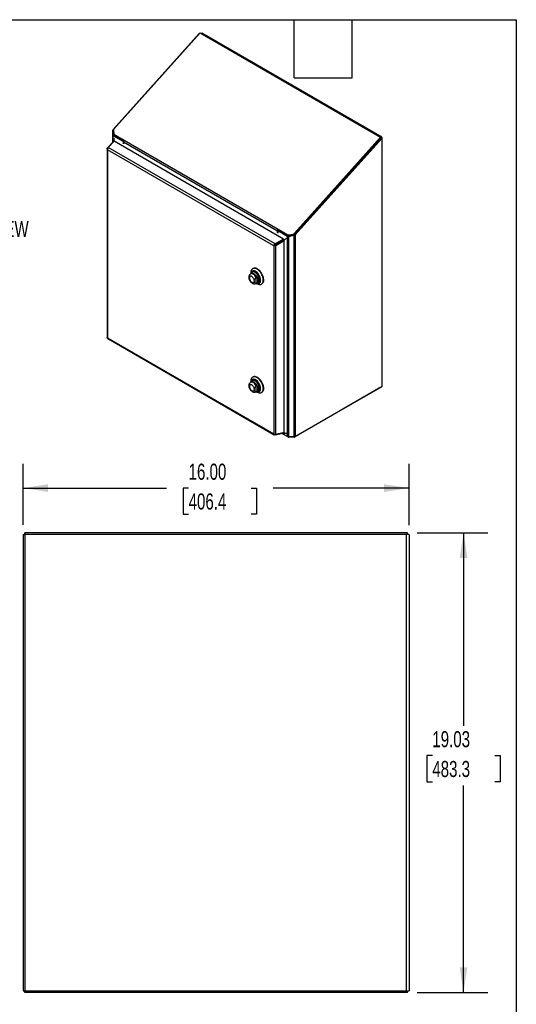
# Model space of a CAD drawing. Header units: inches. Extents: x 0.2 to 10.8, y 0.2 to 8.2.
# Tile 58 of 58: x 8.2 to 10.8, y 3.2 to 8.2. Entities that reach past the tile are written whole.
import ezdxf

# ---------------------------------------------------------------- set-up
doc = ezdxf.new("R2010")
doc.units = ezdxf.units.IN
doc.header["$MEASUREMENT"] = 0
doc.layers.add('DIMENSIONS', color=140, linetype='Continuous')
doc.layers.add('TEXT', color=140, linetype='Continuous')
doc.styles.add('SLDTEXTSTYLE0', font='TXT', dxfattribs={"width": 0.7})
doc.dimstyles.new('SLDDIMSTYLE0', dxfattribs={"dimtxt": 0.084961, "dimasz": 0.13, "dimexe": 0, "dimexo": 0.0625, "dimgap": 0.02124, "dimtad": 0, "dimtih": 1, "dimtoh": 1, "dimlfac": 8, "dimrnd": 1e-09, "dimzin": 12, "dimdsep": 46, "dimtxsty": 'SLDTEXTSTYLE0', "dimsah": 1, "dimcen": 0.09, "dimadec": 0, "dimazin": 3, "dimtfac": 1, "dimtofl": 0, "dimtmove": 0, "dimatfit": 3, "dimfxl": 0, "dimfrac": 2, "dimtolj": 1, "dimtzin": 12, "dimarcsym": 0})
doc.dimstyles.new('SLDDIMSTYLE2', dxfattribs={"dimtxt": 0.084961, "dimasz": 0.13, "dimexe": 0, "dimexo": 0.0625, "dimgap": 0.02124, "dimtad": 0, "dimtih": 1, "dimtoh": 1, "dimlfac": 8, "dimrnd": 1e-09, "dimzin": 4, "dimdsep": 46, "dimtxsty": 'SLDTEXTSTYLE0', "dimsah": 1, "dimcen": 0.09, "dimadec": 0, "dimazin": 1, "dimtfac": 1, "dimtofl": 0, "dimtmove": 0, "dimatfit": 3, "dimfxl": 0, "dimfrac": 2, "dimtolj": 1, "dimtzin": 12, "dimarcsym": 0})

# ---------------------------------------------------------------- blocks, each defined once
blk = doc.blocks.new('_D_20')
at = {"layer": 'DIMENSIONS'}
for p, q in [((8.1951, 5.6367), (8.1951, 5.9514)), ((10.1951, 5.6346), (10.1951, 5.9514)), ((8.1951, 5.8264), (8.9376, 5.8264)), ((9.0528, 5.8264), (9.0243, 5.8264)), ((9.0243, 5.8264), (9.0243, 5.6914)), ((9.3759, 5.8264), (9.4045, 5.8264)), ((9.4045, 5.8264), (9.4045, 5.6914)), ((10.1951, 5.8264), (9.4911, 5.8264)), ((9.0243, 5.6914), (9.0528, 5.6914)), ((9.4045, 5.6914), (9.3759, 5.6914))]:
    blk.add_line(p, q, dxfattribs=at)
for points in [[(8.1951, 5.8264), (8.3251, 5.8064), (8.3251, 5.8464)], [(10.1951, 5.8264), (10.0651, 5.8464), (10.0651, 5.8064)]]:
    blk.add_solid(points, dxfattribs=at)
at = {"layer": 'DIMENSIONS', "char_height": 0.08333, "attachment_point": 1, "style": 'SLDTEXTSTYLE0'}
for s, insert in [('16.00', (9.0528, 5.9528)), ('406.4', (9.0528, 5.7988))]:
    blk.add_mtext(s, dxfattribs=dict(at, insert=insert))
blk = doc.blocks.new('_D_21')
at = {"layer": 'DIMENSIONS'}
for p, q in [((10.2361, 5.5949), (10.6016, 5.5949)), ((10.4766, 5.5949), (10.4766, 4.5964)), ((10.315, 4.4423), (10.2865, 4.4423)), ((10.2865, 4.4423), (10.2865, 4.3073)), ((10.6382, 4.4423), (10.6667, 4.4423)), ((10.6667, 4.4423), (10.6667, 4.3073)), ((10.2865, 4.3073), (10.315, 4.3073)), ((10.4766, 3.2165), (10.4766, 4.2883)), ((10.6667, 4.3073), (10.6382, 4.3073)), ((10.2361, 3.2165), (10.6016, 3.2165))]:
    blk.add_line(p, q, dxfattribs=at)
for points in [[(10.4766, 5.5949), (10.4566, 5.4649), (10.4966, 5.4649)], [(10.4766, 3.2165), (10.4966, 3.3465), (10.4566, 3.3465)]]:
    blk.add_solid(points, dxfattribs=at)
at = {"layer": 'DIMENSIONS', "char_height": 0.08333, "attachment_point": 1, "style": 'SLDTEXTSTYLE0'}
for s, insert in [('19.03', (10.315, 4.5688)), ('483.3', (10.315, 4.4147))]:
    blk.add_mtext(s, dxfattribs=dict(at, insert=insert))

msp = doc.modelspace()

# ---------------------------------------------------------------- linework, layer by layer
at = {"color": 7, "linetype": 'Continuous', "lineweight": 25}
for p, q in [((8.662558, 7.681227), (9.107746, 8.177951)), ((9.112317, 8.181273), (8.663973, 7.681029)), ((9.108796, 8.177345), (9.107746, 8.177951)), ((9.112317, 8.181273), (10.04664, 7.6419)), ((9.11761, 8.178218), (9.120474, 8.179871)), ((10.052676, 7.641722), (9.120474, 8.179871)), ((8.659922, 7.653688), (8.659922, 7.676589)), ((8.664235, 7.676589), (8.659922, 7.676589)), ((8.665922, 7.653688), (8.659922, 7.653688)), ((8.659922, 7.61631), (8.659922, 7.653688)), ((8.665961, 7.653199), (8.660038, 7.652643)), ((8.664137, 7.678248), (8.660607, 7.679093)), ((8.664011, 7.680388), (8.662558, 7.681227)), ((8.714182, 7.620001), (8.662558, 7.649803)), ((8.662558, 7.623169), (8.662558, 7.649803)), ((8.663973, 7.681029), (8.665354, 7.657628)), ((8.665354, 7.657628), (8.719565, 7.626332)), ((8.665354, 7.657628), (8.667147, 7.654223)), ((8.665922, 7.653688), (8.665922, 7.656549)), ((8.666801, 7.652252), (8.666801, 7.65488)), ((8.717348, 7.623072), (8.666801, 7.652252)), ((8.667147, 7.654223), (8.718297, 7.624694)), ((8.660337, 7.616755), (8.632082, 7.586475)), ((8.636267, 7.588892), (8.666274, 7.621049)), ((8.660337, 7.619826), (8.660337, 7.615718)), ((8.660398, 7.620154), (8.663674, 7.618263)), ((8.660899, 7.618592), (8.662513, 7.617019)), ((8.660899, 7.618592), (8.662902, 7.617436)), ((8.660899, 7.615289), (8.660899, 7.618592)), ((9.543811, 7.114458), (8.666274, 7.621049)), ((8.71663, 7.621414), (8.714182, 7.620001)), ((8.714182, 7.620001), (8.714182, 7.607806)), ((8.715866, 7.610167), (8.715891, 7.610153)), ((8.715891, 7.617551), (9.512329, 7.157777)), ((8.715891, 7.617551), (8.715891, 7.60682)), ((8.719565, 7.626332), (9.516003, 7.166558)), ((10.04664, 7.6419), (9.601062, 7.14474)), ((9.601124, 7.139404), (10.048433, 7.638495)), ((10.048433, 7.638495), (9.602855, 7.141335)), ((9.605367, 7.136955), (10.052676, 7.636045)), ((10.048433, 7.638495), (10.04664, 7.6419)), ((10.048433, 7.639273), (10.047845, 7.639613)), ((10.048433, 7.639273), (10.052676, 7.641722)), ((10.048433, 7.639273), (10.048433, 7.638495)), ((10.052676, 7.636045), (10.048433, 7.638495)), ((10.052676, 7.641722), (10.052676, 7.636045)), ((10.052676, 7.636045), (10.052676, 6.350692)), ((8.630454, 7.582442), (8.630454, 6.605701)), ((8.632082, 7.586475), (8.634328, 7.585567)), ((9.493615, 7.080646), (8.63309, 7.577416)), ((8.63309, 7.577416), (8.63309, 6.60338)), ((9.500956, 7.089717), (8.636267, 7.588892)), ((9.512329, 7.147046), (9.512329, 7.157777)), ((9.514013, 7.149407), (9.514038, 7.149393)), ((9.51828, 7.160703), (9.514038, 7.158254)), ((9.565662, 7.128452), (9.514038, 7.158254)), ((9.514038, 7.158254), (9.514038, 7.146059)), ((9.516003, 7.166558), (9.567164, 7.137024)), ((9.516003, 7.166558), (9.517796, 7.163153)), ((9.516571, 7.159717), (9.516571, 7.160226)), ((9.517796, 7.163153), (9.568957, 7.133619)), ((9.51828, 7.160703), (9.569904, 7.130901)), ((9.568957, 7.133619), (9.567164, 7.137024)), ((9.572025, 7.130605), (9.599003, 7.137933)), ((9.599003, 7.134469), (9.572025, 7.127142)), ((9.574327, 7.136199), (9.594185, 7.140719)), ((9.574327, 7.136199), (9.57612, 7.132794)), ((9.595978, 7.137314), (9.57612, 7.132794)), ((9.595978, 7.137314), (9.594185, 7.140719)), ((9.599003, 7.137933), (9.599003, 7.134469)), ((9.599003, 6.090944), (9.599003, 7.134469)), ((9.600151, 7.13858), (9.602447, 7.13538)), ((9.601062, 7.14474), (9.602855, 7.141335)), ((9.601124, 7.139404), (9.605367, 7.136955)), ((9.605367, 7.136955), (9.605367, 6.092466)), ((9.497857, 7.083095), (9.493615, 7.080646)), ((9.543811, 7.114458), (9.500956, 7.089717)), ((9.500956, 7.089717), (9.501693, 7.085318)), ((9.541755, 7.108446), (9.501693, 7.085318)), ((9.501699, 7.085306), (9.541765, 7.108437)), ((9.505141, 7.082469), (9.501699, 7.085306)), ((9.505141, 7.082469), (9.547995, 7.10721)), ((9.505141, 6.103622), (9.505141, 7.082469)), ((9.507198, 7.088496), (9.507212, 7.088488)), ((9.507443, 7.088637), (9.507456, 7.088629)), ((9.512311, 7.091448), (9.512324, 7.09144)), ((9.513134, 7.091923), (9.513147, 7.091915)), ((9.525138, 7.098838), (9.525125, 7.098845)), ((9.538978, 7.106843), (9.538991, 7.106835)), ((9.539979, 7.107421), (9.539992, 7.107413)), ((9.540257, 7.11095), (9.54321, 7.109245)), ((9.540633, 7.112005), (9.544312, 7.109881)), ((9.541788, 7.108424), (9.54321, 7.109245)), ((9.54321, 7.10587), (9.54321, 7.109245)), ((9.543811, 7.114458), (9.543863, 7.114148)), ((9.544312, 7.105668), (9.544312, 7.109881)), ((9.547995, 7.10721), (9.547766, 7.107399)), ((9.547995, 6.113527), (9.547995, 7.10721)), ((9.565662, 6.092466), (9.565662, 7.128452)), ((9.571544, 7.130417), (9.570581, 7.126998)), ((9.572025, 7.130605), (9.572025, 7.127142)), ((9.572025, 6.090944), (9.572025, 7.127142)), ((9.493615, 7.080646), (9.493615, 6.106609)), ((9.377531, 6.93653), (9.37335, 6.934117)), ((9.374533, 6.940098), (9.374533, 6.9348)), ((9.382237, 6.944929), (9.381734, 6.944639)), ((9.386368, 6.962467), (9.384048, 6.961128)), ((9.401235, 6.885813), (9.405416, 6.888227)), ((9.401238, 6.885815), (9.402372, 6.886587)), ((9.405852, 6.917942), (9.402372, 6.915933)), ((9.405852, 6.888596), (9.402372, 6.886587)), ((9.402418, 6.886496), (9.407007, 6.883847)), ((9.405428, 6.888234), (9.406661, 6.889087)), ((9.405852, 6.917942), (9.405852, 6.888596)), ((9.410492, 6.914446), (9.410492, 6.892092)), ((9.41454, 6.887811), (9.415042, 6.888102)), ((9.429976, 6.881569), (9.432296, 6.882909)), ((8.63309, 6.60338), (9.493615, 6.106609)), ((8.633784, 6.599935), (9.49665, 6.101813)), ((9.377531, 6.375721), (9.37335, 6.373307)), ((9.374533, 6.379289), (9.374533, 6.37399)), ((9.382237, 6.38412), (9.381734, 6.383829)), ((9.386368, 6.401658), (9.384048, 6.400318)), ((9.401235, 6.325004), (9.405416, 6.327417)), ((9.401238, 6.325005), (9.402372, 6.325777)), ((9.405852, 6.357133), (9.402372, 6.355124)), ((9.405852, 6.327786), (9.402372, 6.325777)), ((9.402418, 6.325687), (9.407007, 6.323037)), ((9.405428, 6.327424), (9.406661, 6.328278)), ((9.405852, 6.357133), (9.405852, 6.327786)), ((9.410492, 6.353636), (9.410492, 6.331283)), ((9.41454, 6.327002), (9.415042, 6.327292)), ((9.429976, 6.32076), (9.432296, 6.322099)), ((10.048433, 6.348242), (9.601122, 6.090015)), ((10.052676, 6.350692), (9.605367, 6.092466)), ((10.048433, 6.348242), (10.048433, 6.348243)), ((9.500956, 6.101206), (9.541351, 6.110542)), ((9.500956, 6.101206), (9.501293, 6.103606)), ((9.547995, 6.113527), (9.505141, 6.103622)), ((9.569906, 6.090015), (9.53635, 6.109386)), ((9.565662, 6.092466), (9.536351, 6.109386)), ((9.540361, 6.111763), (9.54321, 6.110118)), ((9.540409, 6.111085), (9.543998, 6.109014)), ((9.54321, 6.110118), (9.542656, 6.112293)), ((9.54321, 6.110118), (9.54321, 6.112421)), ((9.544312, 6.108903), (9.544312, 6.112676)), ((9.569906, 6.09109), (9.569906, 6.090015)), ((9.599003, 6.090944), (9.572025, 6.090944)), ((9.572025, 6.090944), (9.572025, 6.089508)), ((9.599003, 6.089508), (9.572025, 6.089508)), ((9.599003, 6.090944), (9.599003, 6.089508)), ((9.601122, 6.09109), (9.601122, 6.090015)), ((8.19513, 5.586726), (8.20413, 5.586726)), ((8.19513, 5.586726), (8.19513, 3.225509)), ((8.20413, 5.588156), (8.20413, 5.594883)), ((10.18613, 5.594883), (8.20413, 5.594883)), ((8.20413, 5.588156), (8.20413, 3.225509)), ((8.20413, 5.588156), (10.18163, 5.588156)), ((10.18163, 5.588156), (10.18163, 5.587281)), ((10.18163, 3.225509), (10.18163, 5.587281)), ((10.18613, 5.587081), (10.18613, 5.594883)), ((10.19513, 5.584628), (10.19513, 3.225509)), ((8.19513, 3.225509), (8.20413, 3.225509)), ((8.20413, 3.216509), (8.20413, 3.225509)), ((8.20413, 3.225509), (10.18163, 3.225509)), ((10.18613, 3.216509), (8.20413, 3.216509)), ((10.18163, 3.225509), (10.19513, 3.225509)), ((10.18613, 3.216509), (10.18613, 3.225509))]:
    msp.add_line(p, q, dxfattribs=at)
at = {"color": 7, "linetype": 'Continuous', "lineweight": 25, "flags": 128}
for points in [[(9.402372, 6.915933), (9.399273, 6.921136), (9.395608, 6.925812), (9.391551, 6.929741), (9.387293, 6.932736), (9.383035, 6.934657), (9.378978, 6.935413), (9.375313, 6.934968), (9.373345, 6.934114)], [(9.407012, 6.883843), (9.412222, 6.881322), (9.417297, 6.879836), (9.422106, 6.879426), (9.426523, 6.880102), (9.430436, 6.881846), (9.433741, 6.884613), (9.436355, 6.888331), (9.438208, 6.892905), (9.439254, 6.898215), (9.439464, 6.904124), (9.438834, 6.91048), (9.43738, 6.917117), (9.435139, 6.923864), (9.43217, 6.930545), (9.428549, 6.936988), (9.424371, 6.943027), (9.419743, 6.948503), (9.414785, 6.953277), (9.409625, 6.957223), (9.404399, 6.960241), (9.399239, 6.962251), (9.394281, 6.963202), (9.389653, 6.963069), (9.385475, 6.961855), (9.381854, 6.959592), (9.378885, 6.956339), (9.376644, 6.952179), (9.37519, 6.947221), (9.37456, 6.941593), (9.374533, 6.940098)], [(9.402525, 6.886558), (9.404769, 6.885616), (9.409203, 6.884469), (9.413347, 6.884381), (9.417068, 6.885355), (9.420246, 6.887359), (9.42278, 6.890329), (9.424587, 6.894169), (9.425611, 6.898756), (9.425817, 6.903943), (9.4252, 6.909563), (9.423779, 6.915434), (9.421599, 6.92137), (9.418731, 6.927177), (9.415268, 6.932671), (9.411319, 6.937675), (9.407013, 6.942027), (9.402488, 6.945588), (9.397889, 6.948243), (9.393363, 6.949907), (9.389057, 6.950527), (9.385109, 6.950082), (9.381645, 6.948587), (9.378777, 6.94609), (9.376598, 6.942671), (9.375177, 6.93844), (9.37464, 6.934861)], [(9.402756, 6.886691), (9.404575, 6.885944), (9.408952, 6.884812), (9.413042, 6.884725), (9.416716, 6.885687), (9.419854, 6.887665), (9.422355, 6.890597), (9.424139, 6.894388), (9.42515, 6.898917), (9.425354, 6.904037), (9.424744, 6.909585), (9.423341, 6.915381), (9.421189, 6.92124), (9.418358, 6.926974), (9.414939, 6.932398), (9.411041, 6.937337), (9.40679, 6.941634), (9.402323, 6.945149), (9.397782, 6.94777), (9.393314, 6.949413), (9.389063, 6.950025), (9.385166, 6.949586), (9.381746, 6.94811), (9.378915, 6.945645), (9.376764, 6.94227), (9.375361, 6.938093), (9.374871, 6.934994)], [(9.407807, 6.886189), (9.408852, 6.886022), (9.412876, 6.886012), (9.416463, 6.88707), (9.419491, 6.889158), (9.421858, 6.892205), (9.423481, 6.896108), (9.424307, 6.900733), (9.424307, 6.905924), (9.423481, 6.911503), (9.421858, 6.917281), (9.419491, 6.92306), (9.416463, 6.928645), (9.412876, 6.933844), (9.408852, 6.93848), (9.404528, 6.942397), (9.400052, 6.94546), (9.395576, 6.947565), (9.391253, 6.94864), (9.387229, 6.948649), (9.383642, 6.947592), (9.380613, 6.945504), (9.378247, 6.942457), (9.376831, 6.939231)], [(9.406661, 6.918134), (9.403554, 6.923402), (9.399865, 6.92814), (9.395773, 6.93212), (9.391473, 6.935149), (9.387174, 6.937083), (9.383082, 6.937829), (9.379393, 6.93735), (9.377545, 6.936538)], [(9.403173, 6.886932), (9.405622, 6.886467), (9.409458, 6.886536), (9.412851, 6.887659), (9.415677, 6.889794), (9.417835, 6.892864), (9.419247, 6.896759), (9.419861, 6.901337), (9.419656, 6.906434), (9.418638, 6.911865), (9.416845, 6.917433), (9.414342, 6.922938), (9.411218, 6.928181), (9.407587, 6.932971), (9.403581, 6.937137), (9.399343, 6.940526), (9.395027, 6.943018), (9.390789, 6.944521), (9.386782, 6.944982), (9.383151, 6.944383), (9.380028, 6.942747), (9.378172, 6.940976)], [(9.407063, 6.886345), (9.410679, 6.886448), (9.414146, 6.887595), (9.417034, 6.889776), (9.419239, 6.892914), (9.420682, 6.896894), (9.421309, 6.901573), (9.4211, 6.906781), (9.42006, 6.912331), (9.418228, 6.918021), (9.415669, 6.923647), (9.412477, 6.929004), (9.408767, 6.9339), (9.404673, 6.938156), (9.400342, 6.94162), (9.395932, 6.944166), (9.391601, 6.945702), (9.387506, 6.946173), (9.383796, 6.945562), (9.380604, 6.94389), (9.378742, 6.942121)], [(9.415063, 6.888114), (9.417558, 6.890079), (9.419763, 6.893216), (9.421205, 6.897196), (9.421833, 6.901875), (9.421623, 6.907084), (9.420583, 6.912633), (9.418751, 6.918324), (9.416193, 6.923949), (9.413001, 6.929306), (9.409291, 6.934202), (9.405196, 6.938458), (9.400866, 6.941922), (9.396455, 6.944468), (9.392124, 6.946005), (9.38803, 6.946475), (9.38432, 6.945864), (9.382258, 6.944941)], [(9.432296, 6.882909), (9.432756, 6.883185), (9.436061, 6.885952), (9.438675, 6.88967), (9.440528, 6.894244), (9.441574, 6.899554), (9.441784, 6.905464), (9.441154, 6.911819), (9.4397, 6.918456), (9.437459, 6.925203), (9.43449, 6.931884), (9.430869, 6.938328), (9.426691, 6.944366), (9.422062, 6.949843), (9.417105, 6.954616), (9.411945, 6.958563), (9.406718, 6.96158), (9.401559, 6.96359), (9.396601, 6.964541), (9.391973, 6.964408), (9.387795, 6.963194), (9.386368, 6.962467)], [(9.380333, 6.891213), (9.383636, 6.889809), (9.386713, 6.889504), (9.389355, 6.89032), (9.391383, 6.892201), (9.392658, 6.895019), (9.393093, 6.898581), (9.392658, 6.902646), (9.391383, 6.906935), (9.389355, 6.911157), (9.386713, 6.915024), (9.383636, 6.918273), (9.380333, 6.920681), (9.377031, 6.922086), (9.373953, 6.92239), (9.371311, 6.921574), (9.369283, 6.919693), (9.368008, 6.916876), (9.367574, 6.913313), (9.368008, 6.909249), (9.369283, 6.904959), (9.371311, 6.900737), (9.373953, 6.89687), (9.377031, 6.893622), (9.380333, 6.891213)], [(9.402372, 6.355124), (9.399273, 6.360327), (9.395608, 6.365003), (9.391551, 6.368931), (9.387293, 6.371927), (9.383035, 6.373848), (9.378978, 6.374603), (9.375313, 6.374159), (9.373345, 6.373304)], [(9.407012, 6.323034), (9.412222, 6.320512), (9.417297, 6.319027), (9.422106, 6.318617), (9.426523, 6.319292), (9.430436, 6.321036), (9.433741, 6.323803), (9.436355, 6.327522), (9.438208, 6.332095), (9.439254, 6.337406), (9.439464, 6.343315), (9.438834, 6.349671), (9.43738, 6.356308), (9.435139, 6.363054), (9.43217, 6.369736), (9.428549, 6.376179), (9.424371, 6.382217), (9.419743, 6.387694), (9.414785, 6.392468), (9.409625, 6.396414), (9.404399, 6.399432), (9.399239, 6.401442), (9.394281, 6.402392), (9.389653, 6.402259), (9.385475, 6.401046), (9.381854, 6.398783), (9.378885, 6.395529), (9.376644, 6.39137), (9.37519, 6.386412), (9.37456, 6.380784), (9.374533, 6.379289)], [(9.402525, 6.325749), (9.404769, 6.324806), (9.409203, 6.32366), (9.413347, 6.323572), (9.417068, 6.324546), (9.420246, 6.32655), (9.42278, 6.32952), (9.424587, 6.33336), (9.425611, 6.337947), (9.425817, 6.343134), (9.4252, 6.348753), (9.423779, 6.354625), (9.421599, 6.36056), (9.418731, 6.366368), (9.415268, 6.371862), (9.411319, 6.376866), (9.407013, 6.381218), (9.402488, 6.384778), (9.397889, 6.387434), (9.393363, 6.389098), (9.389057, 6.389717), (9.385109, 6.389273), (9.381645, 6.387778), (9.378777, 6.385281), (9.376598, 6.381862), (9.375177, 6.377631), (9.37464, 6.374052)], [(9.402756, 6.325882), (9.404575, 6.325134), (9.408952, 6.324003), (9.413042, 6.323916), (9.416716, 6.324877), (9.419854, 6.326856), (9.422355, 6.329788), (9.424139, 6.333579), (9.42515, 6.338107), (9.425354, 6.343228), (9.424744, 6.348775), (9.423341, 6.354572), (9.421189, 6.360431), (9.418358, 6.366165), (9.414939, 6.371588), (9.411041, 6.376528), (9.40679, 6.380824), (9.402323, 6.38434), (9.397782, 6.386961), (9.393314, 6.388604), (9.389063, 6.389215), (9.385166, 6.388776), (9.381746, 6.387301), (9.378915, 6.384835), (9.376764, 6.38146), (9.375361, 6.377284), (9.374871, 6.374185)], [(9.407807, 6.325379), (9.408852, 6.325212), (9.412876, 6.325203), (9.416463, 6.32626), (9.419491, 6.328348), (9.421858, 6.331396), (9.423481, 6.335298), (9.424307, 6.339924), (9.424307, 6.345115), (9.423481, 6.350694), (9.421858, 6.356472), (9.419491, 6.362251), (9.416463, 6.367835), (9.412876, 6.373034), (9.408852, 6.377671), (9.404528, 6.381588), (9.400052, 6.38465), (9.395576, 6.386755), (9.391253, 6.387831), (9.387229, 6.38784), (9.383642, 6.386783), (9.380613, 6.384695), (9.378247, 6.381648), (9.376831, 6.378422)], [(9.406661, 6.357325), (9.403554, 6.362593), (9.399865, 6.367331), (9.395773, 6.37131), (9.391473, 6.37434), (9.387174, 6.376274), (9.383082, 6.37702), (9.379393, 6.376541), (9.377545, 6.375729)], [(9.403173, 6.326122), (9.405622, 6.325658), (9.409458, 6.325727), (9.412851, 6.326849), (9.415677, 6.328984), (9.417835, 6.332055), (9.419247, 6.33595), (9.419861, 6.340528), (9.419656, 6.345625), (9.418638, 6.351056), (9.416845, 6.356624), (9.414342, 6.362129), (9.411218, 6.367372), (9.407587, 6.372162), (9.403581, 6.376327), (9.399343, 6.379717), (9.395027, 6.382209), (9.390789, 6.383712), (9.386782, 6.384173), (9.383151, 6.383574), (9.380028, 6.381938), (9.378172, 6.380167)], [(9.407063, 6.325536), (9.410679, 6.325638), (9.414146, 6.326785), (9.417034, 6.328967), (9.419239, 6.332105), (9.420682, 6.336085), (9.421309, 6.340764), (9.4211, 6.345972), (9.42006, 6.351522), (9.418228, 6.357212), (9.415669, 6.362838), (9.412477, 6.368195), (9.408767, 6.37309), (9.404673, 6.377347), (9.400342, 6.380811), (9.395932, 6.383357), (9.391601, 6.384893), (9.387506, 6.385364), (9.383796, 6.384752), (9.380604, 6.38308), (9.378742, 6.381312)], [(9.415063, 6.327304), (9.417558, 6.329269), (9.419763, 6.332407), (9.421205, 6.336387), (9.421833, 6.341066), (9.421623, 6.346274), (9.420583, 6.351824), (9.418751, 6.357514), (9.416193, 6.36314), (9.413001, 6.368497), (9.409291, 6.373393), (9.405196, 6.377649), (9.400866, 6.381113), (9.396455, 6.383659), (9.392124, 6.385195), (9.38803, 6.385666), (9.38432, 6.385055), (9.382258, 6.384132)], [(9.432296, 6.322099), (9.432756, 6.322376), (9.436061, 6.325143), (9.438675, 6.328861), (9.440528, 6.333435), (9.441574, 6.338745), (9.441784, 6.344654), (9.441154, 6.35101), (9.4397, 6.357647), (9.437459, 6.364394), (9.43449, 6.371075), (9.430869, 6.377518), (9.426691, 6.383557), (9.422062, 6.389033), (9.417105, 6.393807), (9.411945, 6.397753), (9.406718, 6.400771), (9.401559, 6.402781), (9.396601, 6.403732), (9.391973, 6.403599), (9.387795, 6.402385), (9.386368, 6.401658)], [(9.380333, 6.330404), (9.383636, 6.328999), (9.386713, 6.328695), (9.389355, 6.329511), (9.391383, 6.331392), (9.392658, 6.33421), (9.393093, 6.337772), (9.392658, 6.341836), (9.391383, 6.346126), (9.389355, 6.350348), (9.386713, 6.354215), (9.383636, 6.357464), (9.380333, 6.359872), (9.377031, 6.361276), (9.373953, 6.361581), (9.371311, 6.360765), (9.369283, 6.358884), (9.368008, 6.356066), (9.367574, 6.352504), (9.368008, 6.348439), (9.369283, 6.34415), (9.371311, 6.339928), (9.373953, 6.336061), (9.377031, 6.332812), (9.380333, 6.330404)]]:
    msp.add_lwpolyline(points, dxfattribs=at)
at = {"color": 7, "linetype": 'Continuous', "lineweight": 25}
for centre, radius, start, end in [((8.664832, 7.654358), 0.005091, 199.681971, 243.4677), ((8.667559, 7.65377), 0.001697, 199.681971, 243.4677), ((8.729848, 7.61687), 0.013974, 137.380259, 177.208231), ((9.526286, 7.157096), 0.013974, 137.380259, 177.208231), ((9.521224, 7.159999), 0.004658, 137.380259, 177.208231), ((9.57181, 7.14585), 0.009974, 242.238307, 284.620471), ((9.573603, 7.142445), 0.009974, 242.238307, 284.620471), ((9.591216, 7.153687), 0.013304, 282.891366, 317.737969), ((9.593009, 7.150282), 0.013304, 282.891366, 317.737969), ((9.571517, 7.13921), 0.012249, 241.442189, 265.620196), ((9.571856, 7.134487), 0.004083, 241.442189, 265.620196), ((9.389865, 6.931507), 0.015046, 141.001653, 165.655784), ((9.38729, 6.903269), 0.025754, 334.278883, 25.721117), ((9.389865, 6.370698), 0.015046, 141.001653, 165.655784), ((9.38729, 6.342459), 0.025754, 334.278883, 25.721117), ((9.571766, 6.103928), 0.012986, 241.959761, 271.144097), ((9.571939, 6.093831), 0.004324, 241.959761, 271.144097), ((9.599262, 6.103928), 0.012986, 268.855903, 298.040239), ((9.599089, 6.093831), 0.004324, 268.855903, 298.040239)]:
    msp.add_arc(centre, radius, start, end, dxfattribs=at)
for centre, major_axis, ratio, start_param, end_param in [((8.66117, 7.619345), (-0.000589, 0.001021), 0.57733463, 0.39890255, 2.0245413), ((9.543998, 7.1097), (0.000833, 0.000481), 0.00007037, 1.1843007, 2.80993949), ((9.543998, 6.109976), (-0.000589, 0.001021), 0.57733463, 1.11697009, 2.74260884)]:
    msp.add_ellipse(centre, major_axis=major_axis, ratio=ratio, start_param=start_param, end_param=end_param, dxfattribs=at)
for points, knots in [([(9.107746, 8.177951), (9.108449, 8.178509), (9.109448, 8.179301), (9.110726, 8.179779), (9.111104, 8.17992)], [0, 0, 0, 0, 0.70443556, 1, 1, 1, 1]), ([(9.113488, 8.180597), (9.113915, 8.180633), (9.115053, 8.180729), (9.116879, 8.180551), (9.118678, 8.180182), (9.119605, 8.179766), (9.119991, 8.179593)], [0, 0, 0, 0, 0.18136159, 0.48324395, 0.78512632, 1, 1, 1, 1]), ([(8.667685, 7.634734), (8.667666, 7.634611), (8.667286, 7.632229), (8.66629, 7.628276), (8.664261, 7.625036), (8.66286, 7.623618), (8.661945, 7.622336), (8.661053, 7.621077), (8.660398, 7.620154)], [0, 0, 0, 0, 0.02120309, 0.41320292, 0.70452371, 0.71432707, 0.7903654, 1, 1, 1, 1]), ([(8.63309, 7.577416), (8.63235, 7.578044), (8.63174, 7.578747), (8.630855, 7.580244), (8.63058, 7.581037), (8.630397, 7.582642), (8.63049, 7.583454), (8.631032, 7.585023), (8.631481, 7.58578), (8.632082, 7.586475)], [0, 0, 0, 0, 0.25, 0.25, 0.5, 0.5, 0.75, 0.75, 1, 1, 1, 1]), ([(8.636267, 7.588892), (8.635711, 7.588222), (8.635178, 7.587417), (8.634243, 7.585621), (8.63384, 7.584631), (8.633235, 7.582571), (8.633033, 7.581502), (8.632874, 7.579402), (8.632917, 7.578372), (8.63309, 7.577416)], [0, 0, 0, 0, 0.25, 0.25, 0.5, 0.5, 0.75, 0.75, 1, 1, 1, 1]), ([(9.493615, 7.080646), (9.493788, 7.081401), (9.494092, 7.082231), (9.494946, 7.08393), (9.495495, 7.084799), (9.496794, 7.086458), (9.497544, 7.087248), (9.499173, 7.088643), (9.500053, 7.089248), (9.500956, 7.089717)], [0, 0, 0, 0, 0.25, 0.25, 0.5, 0.5, 0.75, 0.75, 1, 1, 1, 1]), ([(9.505141, 7.082469), (9.504283, 7.081922), (9.50332, 7.081462), (9.501297, 7.080748), (9.500238, 7.080494), (9.498151, 7.080199), (9.497124, 7.080157), (9.495226, 7.080268), (9.494355, 7.080419), (9.493615, 7.080646)], [0, 0, 0, 0, 0.25, 0.25, 0.5, 0.5, 0.75, 0.75, 1, 1, 1, 1]), ([(9.501693, 7.085318), (9.501574, 7.08529), (9.501337, 7.085234), (9.500988, 7.085125), (9.500646, 7.084999), (9.500313, 7.084857), (9.499993, 7.084701), (9.499685, 7.084533), (9.499319, 7.084312), (9.498913, 7.084034), (9.498497, 7.083705), (9.498136, 7.083383), (9.49795, 7.083191), (9.497857, 7.083095)], [0, 0, 0, 0, 0.071449, 0.14289799, 0.21434699, 0.28579598, 0.35724498, 0.42869398, 0.50014297, 0.62510723, 0.75007149, 0.87503574, 1, 1, 1, 1]), ([(9.497857, 7.083095), (9.49793, 7.083113), (9.498075, 7.083149), (9.498317, 7.083218), (9.498575, 7.083302), (9.498846, 7.0834), (9.499129, 7.083515), (9.49942, 7.083646), (9.499791, 7.083831), (9.500242, 7.084089), (9.500759, 7.084443), (9.501255, 7.084845), (9.501551, 7.085152), (9.501699, 7.085306)], [0, 0, 0, 0, 0.071449, 0.14289799, 0.21434699, 0.28579598, 0.35724498, 0.42869398, 0.50014297, 0.62510723, 0.75007149, 0.87503574, 1, 1, 1, 1]), ([(9.544312, 7.109881), (9.545423, 7.110531), (9.547558, 7.11178), (9.551432, 7.113967), (9.555916, 7.116586), (9.559187, 7.118471), (9.560496, 7.119225)], [0, 0, 0, 0, 0.206996, 0.39767523, 0.75899617, 1, 1, 1, 1]), ([(9.366666, 6.906839), (9.366552, 6.907078), (9.365831, 6.908579), (9.365687, 6.912478), (9.365618, 6.917321), (9.366072, 6.922081), (9.36701, 6.926079), (9.368548, 6.929444), (9.369994, 6.931624), (9.371024, 6.932396), (9.371325, 6.932622)], [0, 0, 0, 0, 0.03845785, 0.24155305, 0.45015668, 0.60705489, 0.76490381, 0.86182877, 0.95963474, 1, 1, 1, 1]), ([(9.373396, 6.934017), (9.373051, 6.933869), (9.372273, 6.933535), (9.371677, 6.932932), (9.371345, 6.932598)], [0, 0, 0, 0, 0.44399551, 1, 1, 1, 1]), ([(9.383207, 6.947249), (9.382414, 6.946717), (9.38056, 6.945474), (9.378377, 6.942673), (9.377353, 6.940247), (9.376853, 6.939064)], [0, 0, 0, 0, 0.2772656, 0.64766565, 1, 1, 1, 1]), ([(9.366634, 6.906829), (9.366789, 6.906308), (9.367444, 6.904114), (9.369343, 6.900372), (9.372239, 6.895803), (9.375756, 6.89172), (9.379189, 6.88869), (9.381501, 6.887249), (9.382372, 6.886707)], [0, 0, 0, 0, 0.06261111, 0.26350666, 0.46469482, 0.6678448, 0.87491274, 1, 1, 1, 1]), ([(9.382372, 6.886707), (9.383235, 6.886245), (9.385414, 6.885081), (9.389041, 6.883938), (9.393162, 6.883483), (9.39707, 6.884036), (9.399823, 6.884871), (9.401032, 6.88575), (9.401202, 6.885874)], [0, 0, 0, 0, 0.1446211, 0.36522513, 0.57304051, 0.77239504, 0.96797675, 1, 1, 1, 1]), ([(9.402372, 6.915933), (9.402036, 6.915739), (9.401708, 6.915506), (9.401063, 6.914968), (9.400744, 6.914658), (9.400139, 6.913989), (9.399853, 6.913631), (9.399311, 6.912874), (9.399055, 6.912473), (9.398353, 6.911258), (9.397957, 6.910407), (9.397296, 6.908695), (9.397034, 6.907847), (9.396603, 6.906159), (9.396436, 6.905315), (9.396174, 6.903672), (9.396078, 6.902868), (9.395863, 6.900492), (9.39581, 6.898954), (9.395811, 6.89593), (9.395867, 6.894439), (9.396162, 6.891592), (9.396406, 6.890225), (9.397056, 6.888461), (9.397323, 6.887916), (9.397987, 6.886983), (9.39838, 6.886598), (9.399324, 6.886069), (9.399853, 6.885935), (9.400758, 6.885984), (9.401074, 6.886043), (9.401712, 6.886248), (9.402039, 6.886394), (9.402372, 6.886587)], [0, 0, 0, 0, 0.03125, 0.03125, 0.0625, 0.0625, 0.09375, 0.09375, 0.125, 0.125, 0.1875, 0.1875, 0.25, 0.25, 0.3125, 0.3125, 0.375, 0.375, 0.5, 0.5, 0.625, 0.625, 0.75, 0.75, 0.8125, 0.8125, 0.875, 0.875, 0.9375, 0.9375, 0.96875, 0.96875, 1, 1, 1, 1]), ([(9.410492, 6.914446), (9.410321, 6.914899), (9.410121, 6.915338), (9.409643, 6.916169), (9.40936, 6.916567), (9.408707, 6.917262), (9.40833, 6.917563), (9.407519, 6.917991), (9.40708, 6.918119), (9.406661, 6.918134)], [0, 0, 0, 0, 0.25, 0.25, 0.5, 0.5, 0.75, 0.75, 1, 1, 1, 1]), ([(9.410492, 6.892092), (9.410321, 6.891836), (9.410121, 6.891586), (9.409643, 6.891092), (9.40936, 6.890845), (9.408707, 6.890355), (9.40833, 6.890109), (9.407519, 6.88961), (9.40708, 6.889353), (9.406661, 6.889087)], [0, 0, 0, 0, 0.25, 0.25, 0.5, 0.5, 0.75, 0.75, 1, 1, 1, 1]), ([(9.407176, 6.886475), (9.408225, 6.88629), (9.410591, 6.885874), (9.414158, 6.886251), (9.416433, 6.887238), (9.417561, 6.887728)], [0, 0, 0, 0, 0.28644507, 0.64640068, 1, 1, 1, 1]), ([(8.63309, 6.60338), (8.632442, 6.603649), (8.631144, 6.604189), (8.630374, 6.605099), (8.630526, 6.605597), (8.630556, 6.605696)], [0, 0, 0, 0, 0.44463316, 0.88926631, 1, 1, 1, 1]), ([(8.63383, 6.600026), (8.633729, 6.600049), (8.633222, 6.600167), (8.632818, 6.601289), (8.633, 6.602683), (8.63309, 6.60338)], [0, 0, 0, 0, 0.11082584, 0.55541292, 1, 1, 1, 1]), ([(9.366666, 6.346029), (9.366552, 6.346268), (9.365831, 6.347769), (9.365687, 6.351669), (9.365618, 6.356512), (9.366072, 6.361272), (9.36701, 6.36527), (9.368548, 6.368635), (9.369994, 6.370815), (9.371024, 6.371587), (9.371325, 6.371812)], [0, 0, 0, 0, 0.03845785, 0.24155305, 0.45015668, 0.60705489, 0.76490381, 0.86182877, 0.95963474, 1, 1, 1, 1]), ([(9.373396, 6.373207), (9.373051, 6.373059), (9.372273, 6.372726), (9.371677, 6.372123), (9.371345, 6.371788)], [0, 0, 0, 0, 0.44399551, 1, 1, 1, 1]), ([(9.383127, 6.38638), (9.382362, 6.385866), (9.380537, 6.38464), (9.378378, 6.381863), (9.377353, 6.379438), (9.376853, 6.378255)], [0, 0, 0, 0, 0.27020322, 0.64422273, 1, 1, 1, 1]), ([(9.366634, 6.34602), (9.366789, 6.345499), (9.367444, 6.343305), (9.369343, 6.339563), (9.372239, 6.334994), (9.375756, 6.330911), (9.379189, 6.327881), (9.381501, 6.32644), (9.382372, 6.325897)], [0, 0, 0, 0, 0.06261111, 0.26350666, 0.46469482, 0.6678448, 0.87491274, 1, 1, 1, 1]), ([(9.382372, 6.325897), (9.383235, 6.325436), (9.385414, 6.324271), (9.389041, 6.323128), (9.393162, 6.322674), (9.39707, 6.323227), (9.399823, 6.324061), (9.401032, 6.324941), (9.401202, 6.325064)], [0, 0, 0, 0, 0.1446211, 0.36522513, 0.57304051, 0.77239504, 0.96797675, 1, 1, 1, 1]), ([(9.402372, 6.355124), (9.402036, 6.35493), (9.401708, 6.354697), (9.401063, 6.354158), (9.400744, 6.353849), (9.400139, 6.35318), (9.399853, 6.352822), (9.399311, 6.352065), (9.399055, 6.351664), (9.398353, 6.350448), (9.397957, 6.349598), (9.397296, 6.347886), (9.397034, 6.347037), (9.396603, 6.345349), (9.396436, 6.344506), (9.396174, 6.342863), (9.396078, 6.342059), (9.395863, 6.339683), (9.39581, 6.338144), (9.395811, 6.335121), (9.395867, 6.33363), (9.396162, 6.330783), (9.396406, 6.329415), (9.397056, 6.327652), (9.397323, 6.327107), (9.397987, 6.326174), (9.39838, 6.325789), (9.399324, 6.32526), (9.399853, 6.325126), (9.400758, 6.325174), (9.401074, 6.325234), (9.401712, 6.325439), (9.402039, 6.325585), (9.402372, 6.325777)], [0, 0, 0, 0, 0.03125, 0.03125, 0.0625, 0.0625, 0.09375, 0.09375, 0.125, 0.125, 0.1875, 0.1875, 0.25, 0.25, 0.3125, 0.3125, 0.375, 0.375, 0.5, 0.5, 0.625, 0.625, 0.75, 0.75, 0.8125, 0.8125, 0.875, 0.875, 0.9375, 0.9375, 0.96875, 0.96875, 1, 1, 1, 1]), ([(9.410492, 6.353636), (9.410321, 6.35409), (9.410121, 6.354528), (9.409643, 6.355359), (9.40936, 6.355757), (9.408707, 6.356453), (9.40833, 6.356754), (9.407519, 6.357181), (9.40708, 6.35731), (9.406661, 6.357325)], [0, 0, 0, 0, 0.25, 0.25, 0.5, 0.5, 0.75, 0.75, 1, 1, 1, 1]), ([(9.410492, 6.331283), (9.410321, 6.331026), (9.410121, 6.330776), (9.409643, 6.330282), (9.40936, 6.330035), (9.408707, 6.329545), (9.40833, 6.329299), (9.407519, 6.328801), (9.40708, 6.328544), (9.406661, 6.328278)], [0, 0, 0, 0, 0.25, 0.25, 0.5, 0.5, 0.75, 0.75, 1, 1, 1, 1]), ([(9.407176, 6.325666), (9.408224, 6.325481), (9.410591, 6.325065), (9.414147, 6.32544), (9.416412, 6.326422), (9.41753, 6.326906)], [0, 0, 0, 0, 0.28736821, 0.64848387, 1, 1, 1, 1]), ([(9.493615, 6.106609), (9.494355, 6.105981), (9.495226, 6.105429), (9.497124, 6.104517), (9.498151, 6.104158), (9.500238, 6.103652), (9.501297, 6.103505), (9.50332, 6.103417), (9.504283, 6.103476), (9.505141, 6.103622)], [0, 0, 0, 0, 0.25, 0.25, 0.5, 0.5, 0.75, 0.75, 1, 1, 1, 1]), ([(9.500956, 6.101206), (9.500053, 6.101033), (9.499173, 6.101023), (9.497544, 6.101338), (9.496794, 6.101664), (9.495495, 6.102624), (9.494946, 6.103259), (9.494092, 6.104774), (9.493788, 6.105654), (9.493615, 6.106609)], [0, 0, 0, 0, 0.25, 0.25, 0.5, 0.5, 0.75, 0.75, 1, 1, 1, 1]), ([(9.560585, 6.107929), (9.560476, 6.10797), (9.558239, 6.108831), (9.55432, 6.109929), (9.550492, 6.109821), (9.548567, 6.109307), (9.54696, 6.109136), (9.545432, 6.109002), (9.544312, 6.108903)], [0, 0, 0, 0, 0.01987241, 0.41121269, 0.70256944, 0.71263628, 0.78943009, 1, 1, 1, 1]), ([(10.192609, 5.586726), (10.191366, 5.586819), (10.189703, 5.586911), (10.185902, 5.587096), (10.183767, 5.587189), (10.18163, 5.587281)], [0, 0, 0, 0, 0.5, 0.5, 1, 1, 1, 1]), ([(10.19513, 5.584628), (10.19513, 5.584977), (10.194912, 5.585327), (10.194058, 5.586027), (10.193422, 5.586376), (10.192609, 5.586726)], [0, 0, 0, 0, 0.5, 0.5, 1, 1, 1, 1])]:
    msp.add_open_spline(points, degree=3, knots=knots, dxfattribs=at)
for points in [[(8.659922, 7.676589), (8.659922, 7.677442), (8.660155, 7.678291), (8.660607, 7.679093)], [(8.660038, 7.652643), (8.659961, 7.652989), (8.659922, 7.653338), (8.659922, 7.653688)], [(8.662558, 7.681227), (8.661723, 7.680595), (8.661059, 7.679872), (8.660607, 7.679093)], [(8.665961, 7.653199), (8.665935, 7.653361), (8.665922, 7.653524), (8.665922, 7.653688)], [(9.600151, 7.13858), (9.599788, 7.138321), (9.599396, 7.138105), (9.599003, 7.137933)], [(9.602447, 7.13538), (9.601357, 7.134947), (9.600183, 7.134641), (9.599003, 7.134469)], [(9.600151, 7.13858), (9.600514, 7.138816), (9.600847, 7.139094), (9.601124, 7.139404)], [(9.602447, 7.13538), (9.603538, 7.13579), (9.604532, 7.136323), (9.605367, 7.136955)], [(9.572025, 7.127142), (9.571542, 7.127071), (9.571059, 7.127023), (9.570581, 7.126998)], [(9.572025, 7.130605), (9.571864, 7.130535), (9.571703, 7.130472), (9.571544, 7.130417)], [(9.406661, 6.918134), (9.406373, 6.918144), (9.406096, 6.918083), (9.405852, 6.917942)], [(9.406661, 6.889087), (9.406373, 6.888905), (9.406096, 6.888737), (9.405852, 6.888596)], [(9.406661, 6.357325), (9.406373, 6.357335), (9.406096, 6.357274), (9.405852, 6.357133)], [(9.406661, 6.328278), (9.406373, 6.328095), (9.406096, 6.327927), (9.405852, 6.327786)]]:
    msp.add_open_spline(points, degree=3, dxfattribs=at)
at = {"layer": 'TEXT'}
for p, q in [((0.25, 8.25), (10.75, 8.25)), ((9.6, 7.95), (9.6, 8.25)), ((9.9, 7.95), (9.9, 8.25)), ((10.75, 8.25), (10.75, 0.25)), ((9.6, 7.95), (9.9, 7.95))]:
    msp.add_line(p, q, dxfattribs=at)

# ---------------------------------------------------------------- texts
at = {"layer": 'TEXT', "insert": (7.897181, 7.209085), "char_height": 0.08333333, "attachment_point": 2, "style": 'SLDTEXTSTYLE0'}
msp.add_mtext('ISOMETRIC VIEW', dxfattribs=at)

# ---------------------------------------------------------------- dimensions: what is measured, and where the dimension line sits
at = {"layer": 'DIMENSIONS'}
dim = msp.add_linear_dim(base=(10.19513, 5.826398), p1=(8.19513, 5.586726), p2=(10.19513, 5.584628), dimstyle='SLDDIMSTYLE2', dxfattribs=at)
dim.commit()
dim.dimension.update_dxf_attribs({"geometry": '_D_20', "text_midpoint": (9.214354, 5.826398), "dimtype": 160})
dim = msp.add_linear_dim(base=(10.476577, 3.216509), p1=(10.18613, 5.594883), p2=(10.18613, 3.216509), angle=90, dimstyle='SLDDIMSTYLE0', dxfattribs=at)
dim.commit()
dim.dimension.update_dxf_attribs({"geometry": '_D_21', "text_midpoint": (10.476577, 4.442345), "dimtype": 160})

doc.saveas('drawing.dxf')
